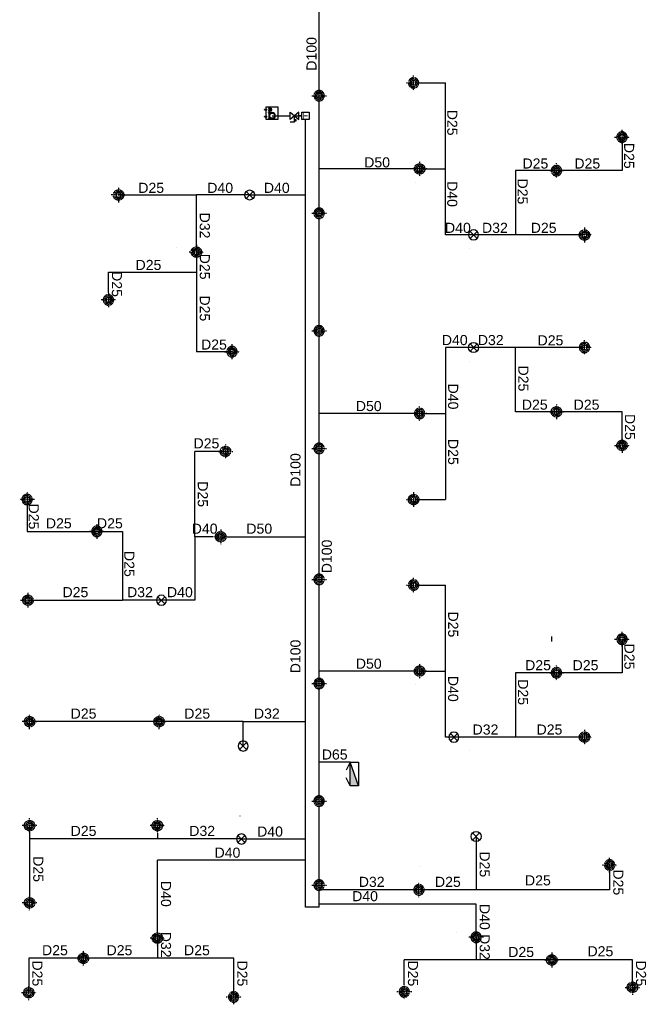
# Model space of a CAD drawing. Header units: millimetres. Extents: x -28974 to 809679, y 113632 to 171595.
# Tile 5 of 7: x 62506 to 81142, y 114092 to 143405. Entities that reach past the tile are written whole.
import ezdxf
from ezdxf.enums import TextEntityAlignment as Align

# ---------------------------------------------------------------- set-up
doc = ezdxf.new("R2010")
doc.units = ezdxf.units.MM
doc.header["$MEASUREMENT"] = 0
for name, pattern in [('DAU PHUN TANG PODIUM$0$PHANTOM', [2.5, 1.25, -0.25, 0.25, -0.25, 0.25, -0.25]), ('X - Tower A- Core$0$X - Tower A- Core$0$MB DH 4T TC 220 co dien$0$DASHED', [0.75, 0.5, -0.25]), ('X - Tower A- Core$0$X - Tower A- Core$0$MB DH 4T TC 220 co dien$0$HIDDEN2', [0.1875, 0.125, -0.0625])]:
    doc.linetypes.add(name, pattern=pattern)
doc.layers.get('0').update_dxf_attribs({"color": 8})
for name, color, linetype in [('FIRE', 8, 'Continuous'), ('lhp - pipe 100', 100, 'Continuous'), ('lhp - pipe 25', 25, 'Continuous'), ('lhp - pipe 32', 32, 'Continuous'), ('lhp - pipe 40', 40, 'Continuous'), ('lhp - pipe 50', 50, 'Continuous'), ('lhp - pipe 65', 65, 'Continuous'), ('lhp-text', 142, 'Continuous'), ('sprinkller quay xuong', 2, 'Continuous'), ('TEXT', 142, 'Continuous'), ('VNBT-FF-DEVICE', 2, 'Continuous'), ('VNBT-FF-TEXT', 140, 'Continuous'), ('X - Tower E1&E2- Core$0$FIRE', 200, 'Continuous'), ('X - Tower E1&E2- Core$0$lhp-fire equipment', 11, 'Continuous')]:
    doc.layers.add(name, color=color, linetype=linetype)
doc.layers.add('Sprinkler head 21-04', color=60, linetype='Continuous', lineweight=20)
doc.layers.add('X - Tower A- Core$0$X - Tower A- Core$0$KTV-M&E', color=8, linetype='Continuous', lineweight=30)
doc.styles.add('LHP', font='arial.ttf')

# ---------------------------------------------------------------- blocks, each defined once
blk = doc.blocks.new('X - Tower E1&E2- Core$0$Họng đôi')
at = {"layer": 'X - Tower E1&E2- Core$0$lhp-fire equipment'}
h = blk.add_hatch(color=256, dxfattribs=at)
h.dxf.hatch_style = 1
h.paths.add_polyline_path([(-42129, -155529), (-42129, -155279), (-42829, -155529)])
for p, q in [((-42129, -155279), (-42829, -155529)), ((-42829, -155529), (-42592, -155653)), ((-42129, -155529), (-42367, -155653))]:
    blk.add_line(p, q, dxfattribs=at)
blk.add_lwpolyline([(-42829, -155279), (-42129, -155279), (-42129, -155529), (-42829, -155529)], close=True, dxfattribs=at)
blk = doc.blocks.new('X - Tower A- Core$0$X - Tower A- Core$0$sdfasfds')
at = {"layer": 'X - Tower A- Core$0$X - Tower A- Core$0$KTV-M&E', "color": 60}
for p, q in [((-299, 128), (85, 128)), ((-299, 28, 0), (-299, 128, 0)), ((-299, 28), (85, 28)), ((-288, 33), (-257, 33)), ((-283, 45), (-285, 44)), ((-285, 44), (-285, 35)), ((-262, 45), (-283, 45)), ((-279, 43), (-279, 35)), ((-278, 45), (-278, 55)), ((-278, -54), (-278, 28)), ((-266, 45), (-266, 55)), ((-266, 43), (-266, 35)), ((-266, -54), (-266, 28)), ((-260, 44), (-262, 45)), ((-260, 35), (-260, 44)), ((-112, 33), (-81, 33)), ((-107, 45), (-109, 44)), ((-109, 44), (-109, 35)), ((-86, 45), (-107, 45)), ((-103, 43), (-103, 35)), ((-102, 45), (-102, 55)), ((-102, -54), (-102, 28)), ((-90, 45), (-90, 55)), ((-90, 43), (-90, 35)), ((-90, -54), (-90, 28)), ((-84, 44), (-86, 45)), ((-84, 35), (-84, 44)), ((-46, 33), (-20, 33)), ((-42, 43), (-43, 42)), ((-43, 42), (-43, 34)), ((-25, 43), (-42, 43)), ((-38, 43), (-38, 52)), ((-38, 41), (-38, 34)), ((-38, 0), (-38, 28)), ((-28, 43), (-28, 52)), ((-28, 41), (-28, 34)), ((-28, 0), (-28, 28)), ((-23, 42), (-25, 43)), ((-23, 34), (-23, 42)), ((20, 33), (46, 33)), ((24, 43), (23, 42)), ((23, 42), (23, 34)), ((41, 43), (24, 43)), ((28, 43), (28, 52)), ((28, 41), (28, 34)), ((28, 0), (28, 28)), ((38, 43), (38, 52)), ((38, 41), (38, 34)), ((38, 0), (38, 28)), ((43, 42), (41, 43)), ((43, 34), (43, 42))]:
    blk.add_line(p, q, dxfattribs=at)
at = {"layer": 'X - Tower A- Core$0$X - Tower A- Core$0$KTV-M&E', "color": 60, "linetype": 'X - Tower A- Core$0$X - Tower A- Core$0$MB DH 4T TC 220 co dien$0$DASHED', "ltscale": 3}
for p, q in [((-299, 123), (85, 123)), ((-299, 33), (85, 33))]:
    blk.add_line(p, q, dxfattribs=at)
at = {"layer": 'X - Tower A- Core$0$X - Tower A- Core$0$KTV-M&E', "color": 60, "linetype": 'X - Tower A- Core$0$X - Tower A- Core$0$MB DH 4T TC 220 co dien$0$HIDDEN2'}
for p, q in [((-288, 35), (-288, 33)), ((-277, 57), (-278, 55)), ((-266, 55), (-278, 55)), ((-268, 57), (-277, 57)), ((-268, 57), (-266, 55)), ((-257, 35), (-257, 33)), ((-112, 35), (-112, 33)), ((-101, 57), (-102, 55)), ((-90, 55), (-102, 55)), ((-92, 57), (-101, 57)), ((-92, 57), (-90, 55)), ((-81, 35), (-81, 33)), ((-46, 34), (-46, 33)), ((-37, 53), (-38, 52)), ((-28, 52), (-38, 52)), ((-29, 53), (-37, 53)), ((-29, 53), (-28, 52)), ((-20, 34), (-20, 33)), ((20, 34), (20, 33)), ((29, 53), (28, 52)), ((38, 52), (28, 52)), ((37, 53), (29, 53)), ((37, 53), (38, 52)), ((46, 34), (46, 33))]:
    blk.add_line(p, q, dxfattribs=at)
at = {"layer": 'X - Tower A- Core$0$X - Tower A- Core$0$KTV-M&E', "color": 60, "linetype": 'Continuous'}
for p, q in [((-288, 35), (-257, 35)), ((-225, 122), (-225, 123)), ((-199, 123), (-225, 123)), ((-199, 122), (-225, 122)), ((-223, 162), (-216, 162)), ((-219, 123), (-223, 162)), ((-222, 122), (-222, 116)), ((-222, 116), (-220, 115)), ((-220, 115), (-204, 115)), ((-216, 174), (-217, 173)), ((-217, 173), (-207, 173)), ((-217, 162), (-217, 173)), ((-217, 117), (-217, 122)), ((-217, 115), (-217, 109)), ((-217, 109), (-207, 109)), ((-216, 108), (-217, 109)), ((-216, 174), (-209, 174)), ((-216, 162), (-212, 123)), ((-216, 108), (-216, 115)), ((-216, 108), (-209, 108)), ((-212, 123), (-209, 162)), ((-209, 174), (-207, 173)), ((-209, 162), (-202, 162)), ((-209, 108), (-209, 115)), ((-209, 108), (-207, 109)), ((-207, 162), (-207, 173)), ((-207, 117), (-207, 122)), ((-207, 115), (-207, 109)), ((-202, 162), (-206, 123)), ((-204, 115), (-202, 116)), ((-202, 116), (-202, 122)), ((-199, 122), (-199, 123)), ((-112, 35), (-81, 35)), ((-46, 34), (-20, 34)), ((-16, 122), (-16, 123)), ((9, 123), (-16, 123)), ((9, 122), (-16, 122)), ((-15, 162), (-7, 162)), ((-10, 123), (-15, 162)), ((-14, 122), (-14, 116)), ((-14, 116), (-12, 115)), ((-12, 115), (4, 115)), ((-8, 174), (-9, 173)), ((-9, 173), (1, 173)), ((-9, 162), (-9, 173)), ((-9, 117), (-9, 122)), ((-9, 115), (-9, 109)), ((-9, 109), (1, 109)), ((-7, 108), (-9, 109)), ((-8, 174), (-1, 174)), ((-7, 162), (-4, 123)), ((-7, 108), (-7, 115)), ((-7, 108), (0, 108)), ((-4, 123), (-1, 162)), ((-1, 174), (1, 173)), ((-1, 162), (6, 162)), ((0, 108), (0, 115)), ((0, 108), (1, 109)), ((1, 162), (1, 173)), ((1, 117), (1, 122)), ((1, 115), (1, 109)), ((6, 162), (2, 123)), ((4, 115), (6, 116)), ((6, 116), (6, 122)), ((9, 122), (9, 123)), ((20, 34), (46, 34))]:
    blk.add_line(p, q, dxfattribs=at)
at = {"layer": 'X - Tower A- Core$0$X - Tower A- Core$0$KTV-M&E', "color": 60, "ltscale": 200}
blk.add_lwpolyline([(-299, -222), (-299, 128), (85, 128), (85, -222)], close=True, dxfattribs=at)
at = {"layer": 'X - Tower A- Core$0$X - Tower A- Core$0$KTV-M&E', "color": 60}
for centre, radius in [((-184, -54), 82), ((-184, -54), 75), ((0, 0), 27.6), ((0, 0), 25)]:
    blk.add_circle(centre, radius, dxfattribs=at)
for centre, radius in [((0, 0), 38), ((0, 0), 28), ((-184, -54), 94)]:
    blk.add_arc(centre, radius, 180, 0, dxfattribs=at)
at = {"layer": 'X - Tower A- Core$0$X - Tower A- Core$0$KTV-M&E', "color": 60, "extrusion": (0, 0, -1)}
for centre, major_axis, start_param, end_param in [((-282, 42), (0, -3.19), 1.792111, 4.491075), ((-273, 36), (-9.03, 0), 0.809784, 2.331809), ((-272, 58), (6.73, 0), 0.469619, 2.671973), ((-272, 54), (6.73, 0), 0.469619, 2.671973), ((-272, 50), (-4.76, -4.76), 0.09118, 0.315779), ((-272, 50), (4.76, -4.76), 5.967406, 6.192005), ((-263, 42), (2.26, -2.26), 2.577509, 5.276473), ((-106, 42), (0, -3.19), 1.792111, 4.491075), ((-97, 36), (-9.03, 0), 0.809784, 2.331809), ((-96, 58), (6.73, 0), 0.469619, 2.671973), ((-96, 54), (6.73, 0), 0.469619, 2.671973), ((-96, 50), (-4.76, -4.76), 0.09118, 0.315779), ((-96, 50), (4.76, -4.76), 5.967406, 6.192005), ((-87, 42), (2.26, -2.26), 2.577509, 5.276473), ((-41, 41), (1.88, -1.88), 2.577509, 5.276473), ((-33, 54), (3.96, -3.96), 5.967406, 8.169761), ((-33, 50), (3.96, -3.96), 5.967406, 8.169761), ((-33, 47), (3.96, -3.96), 1.661976, 1.886575), ((-33, 36), (-5.32, -5.32), 1.595182, 3.117207), ((-33, 47), (3.96, -3.96), 5.967406, 6.192005), ((-25, 41), (1.88, -1.88), 2.577509, 5.276473), ((25, 41), (1.88, -1.88), 2.577509, 5.276473), ((33, 54), (3.96, -3.96), 5.967406, 8.169761), ((33, 50), (3.96, -3.96), 5.967406, 8.169761), ((33, 47), (-3.96, -3.96), 0.09118, 0.315779), ((33, 36), (-5.32, -5.32), 1.595182, 3.117207), ((33, 47), (-3.96, -3.96), 4.39661, 4.621209), ((41, 41), (1.88, -1.88), 2.577509, 5.276473)]:
    blk.add_ellipse(centre, major_axis=major_axis, ratio=1, start_param=start_param, end_param=end_param, dxfattribs=at)
at = {"layer": 'X - Tower A- Core$0$X - Tower A- Core$0$KTV-M&E', "color": 60, "linetype": 'Continuous'}
for centre, major_axis, start_param, end_param in [((-220, 118), (-1.81, -1.81), 5.719102, 8.418065), ((-212, 122), (0, -7.25), -0.761013, 0.761013), ((-205, 118), (-1.81, -1.81), 5.719102, 8.418065), ((-11, 118), (-1.81, -1.81), 5.719102, 8.418065), ((-4, 122), (0, -7.25), -0.761013, 0.761013), ((4, 118), (-1.81, -1.81), 5.719102, 8.418065)]:
    blk.add_ellipse(centre, major_axis=major_axis, ratio=1, start_param=start_param, end_param=end_param, dxfattribs=at)
blk = doc.blocks.new('sp1')
at = {"layer": 'Sprinkler head 21-04', "linetype": 'DAU PHUN TANG PODIUM$0$PHANTOM', "lineweight": -3, "extrusion": (1.16865e-06, 1.93957e-11, 1)}
for p, q in [((0, -219, 0), (0, 219, 0)), ((219, 0, 0), (-219, 0, 0))]:
    blk.add_line(p, q, dxfattribs=at)
at = {"layer": 'Sprinkler head 21-04', "color": 7, "extrusion": (4.6e-15, -0.004353, 0.999991), "elevation": 0}
for points in [[(-68, 2), (-77, 2)], [(-66, 17), (-75, 19)], [(-61, 31), (-69, 35)], [(-52, 44), (-59, 50)], [(-41, 54), (-47, 62)], [(-28, 62), (-32, 71)], [(-13, 67), (-15, 76)], [(2, 68), (2, 77)], [(17, 66), (19, 75)], [(31, 61), (35, 69)], [(44, 52), (50, 59)], [(54, 41), (62, 47)], [(62, 28), (71, 32)], [(67, 13), (76, 15)], [(-67, -13), (-76, -15)], [(-62, -28), (-71, -32)], [(-54, -41), (-62, -47)], [(-44, -52), (-50, -59)], [(-31, -61), (-35, -69)], [(-17, -66), (-19, -75)], [(-2, -68), (-2, -77)], [(13, -67), (15, -76)], [(28, -62), (32, -71)], [(41, -54), (47, -62)], [(52, -44), (59, -50)], [(61, -31), (69, -35)], [(66, -17), (75, -19)], [(68, -2), (77, -2)]]:
    blk.add_lwpolyline(points, dxfattribs=at)
at = {"layer": 'Sprinkler head 21-04', "linetype": 'DAU PHUN TANG PODIUM$0$PHANTOM', "lineweight": -3, "extrusion": (4.6e-15, -0.004353, 0.999991)}
for radius in [155, 113]:
    blk.add_circle((0, 0), radius, dxfattribs=at)
at = {"layer": 'Sprinkler head 21-04', "extrusion": (4.6e-15, -0.004353, 0.999991)}
blk.add_circle((0, 0), 77.5, dxfattribs=at)
at = {"layer": 'Sprinkler head 21-04', "color": 8, "extrusion": (4.6e-15, -0.004353, 0.999991)}
blk.add_circle((0, 0), 68.2, dxfattribs=at)
blk = doc.blocks.new('sp2')
at = {"layer": 'sprinkller quay xuong'}
for p, q in [((-106, 106), (106, -106)), ((-106, -106), (106, 106))]:
    blk.add_line(p, q, dxfattribs=at)
blk.add_circle((0, 0), 150, dxfattribs=at)

msp = doc.modelspace()

# ---------------------------------------------------------------- linework, layer by layer
at = {"layer": 'lhp - pipe 100', "ltscale": 5}
for p, q in [((70019, 140544, 0), (70553, 140544, 0)), ((70805, 140544, 0), (70893, 140544, 0))]:
    msp.add_line(p, q, dxfattribs=at)
at = {"layer": 'lhp - pipe 100'}
for p, q in [((70893, 140544, 0), (70805, 140544, 0)), ((71004, 116987, 0), (71004, 140432, 0)), ((71410, 116987, 0), (71004, 116987, 0))]:
    msp.add_line(p, q, dxfattribs=at)
at = {"layer": 'lhp - pipe 100', "elevation": 0}
msp.add_lwpolyline([(71410, 116987), (71410, 156364)], dxfattribs=at)
at = {"layer": 'lhp - pipe 25', "elevation": 0}
for points in [[(74439, 141524), (75171, 141524)], [(75171, 138962), (75171, 141524)], [(80420, 139912), (80420, 138912), (78470, 138912)], [(78470, 138912), (77251, 138912), (77251, 136996)], [(65445, 138187), (67760, 138187)], [(79305, 136996), (77251, 136996)], [(67760, 136487), (67760, 135891)], [(65145, 135281), (65145, 135892), (67760, 135891)], [(67760, 135891), (67760, 133522)], [(68820, 133522), (67760, 133522)], [(78470, 131732), (77251, 131732), (77251, 133647)], [(79305, 133647), (77251, 133647)], [(75171, 131682), (75171, 129119)], [(80420, 130732), (80420, 131732), (78470, 131732)], [(68625, 130552), (67711, 130552)], [(67711, 128012), (67711, 130552)], [(62725, 129122), (62725, 128172), (64800, 128172)], [(74439, 129119), (75171, 129119)], [(64800, 128172), (65567, 128172), (65567, 126122)], [(74439, 126574), (75171, 126574)], [(75171, 124012), (75171, 126574)], [(62750, 126122), (65567, 126122)], [(80420, 124962), (80420, 123962), (78470, 123962)], [(78470, 123962), (77251, 123962), (77251, 122047)], [(69150, 121782), (69150, 122507), (62800, 122507)], [(79305, 122047), (77251, 122047)], [(62800, 119412), (62800, 117112)], [(66600, 119014), (62800, 119014)], [(66600, 119192), (66600, 119014)], [(76080, 119087), (76080, 117499)], [(80052, 118237), (80052, 117499), (76080, 117499)], [(76080, 117499), (74380, 117499)], [(64400, 115462), (62775, 115462), (62775, 114437)], [(68870, 114312), (68870, 115462), (64400, 115462)], [(78330, 115412), (73945, 115412)], [(73945, 114681), (73945, 115412)], [(80730, 114597), (80730, 115412), (78330, 115412)]]:
    msp.add_lwpolyline(points, dxfattribs=at)
at = {"layer": 'lhp - pipe 25', "ltscale": 5, "elevation": 0}
for points in [[(70706, 140544), (70837, 140544)], [(74268, 138557), (74268, 138556)], [(67183, 136617), (67183, 136616)], [(75872, 136592), (75872, 136591)], [(75872, 133242), (75872, 133241)], [(78327, 125047), (78327, 124897)], [(74268, 123607), (74268, 123606)], [(75872, 121642), (75872, 121641)], [(69056, 119699), (69056, 119698)], [(74400, 118184), (74400, 118183)], [(75503, 116217), (75503, 116216)]]:
    msp.add_lwpolyline(points, dxfattribs=at)
at = {"layer": 'lhp - pipe 32', "elevation": 0}
for points in [[(67760, 136487), (67760, 138187)], [(77252, 136996), (76005, 136997)], [(77252, 133647), (76005, 133647)], [(66720, 126122), (65568, 126122)], [(69150, 122507), (71005, 122507)], [(77252, 122047), (76005, 122047)], [(69101, 119014), (66600, 119014)], [(74380, 117499), (71410, 117499)], [(76080, 116087), (76080, 115412)], [(66601, 116062), (66601, 115462)]]:
    msp.add_lwpolyline(points, dxfattribs=at)
at = {"layer": 'lhp - pipe 40', "elevation": 0}
for points in [[(74400, 138962), (75171, 138962)], [(76005, 136997), (75171, 136997), (75171, 138962)], [(69345, 138187), (67760, 138187)], [(69345, 138187), (71004, 138187)], [(76005, 133647), (75171, 133647), (75171, 131682)], [(74400, 131682), (75171, 131682)], [(67711, 128012), (67711, 126122), (66720, 126122)], [(68264, 128012), (67711, 128012)], [(74400, 124012), (75171, 124012)], [(76005, 122047), (75171, 122047), (75171, 124012)], [(69100, 119014), (71004, 119014)], [(66600, 116062), (66600, 118386)], [(71004, 118386), (66600, 118386)], [(76080, 116087), (76080, 117073), (71410, 117073)]]:
    msp.add_lwpolyline(points, dxfattribs=at)
at = {"layer": 'lhp - pipe 50', "ltscale": 5, "elevation": 0}
for points in [[(74400, 138962), (71410, 138962)], [(74400, 131682), (71410, 131682)], [(68484, 128012), (71004, 128012)], [(74400, 124012), (71410, 124012)]]:
    msp.add_lwpolyline(points, dxfattribs=at)
at = {"layer": 'lhp - pipe 65', "linetype": 'ByBlock', "ltscale": 5, "elevation": 0}
msp.add_lwpolyline([(72335, 121297), (71410, 121297)], dxfattribs=at)
at = {"layer": 'VNBT-FF-DEVICE'}
for p, q in [((70553, 140432, 0), (70553, 140656, 0)), ((70553, 140656, 0), (70805, 140432, 0)), ((70805, 140656, 0), (70553, 140432, 0)), ((70679, 140359, 0), (70679, 140544, 0)), ((70730, 140425, 0), (70679, 140397, 0)), ((70730, 140397, 0), (70679, 140425, 0)), ((70805, 140432, 0), (70805, 140656, 0)), ((70679, 140359, 0), (70553, 140359, 0))]:
    msp.add_line(p, q, dxfattribs=at)
at = {"layer": 'VNBT-FF-DEVICE', "linetype": 'Continuous'}
for p, q in [((70893, 140656, 0), (71117, 140656, 0)), ((70893, 140432, 0), (70893, 140656, 0)), ((71117, 140432, 0), (70893, 140432, 0)), ((71117, 140656, 0), (71117, 140432, 0))]:
    msp.add_line(p, q, dxfattribs=at)
at = {"layer": 'VNBT-FF-DEVICE', "elevation": 0}
msp.add_lwpolyline([(70679, 140397), (70730, 140397), (70730, 140425), (70679, 140425)], close=True, dxfattribs=at)

# ---------------------------------------------------------------- block references
at = {"rotation": 90.00501640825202}
msp.add_blockref('X - Tower A- Core$0$X - Tower A- Core$0$sdfasfds', (69963, 140729, 0), dxfattribs=at)
at = {"layer": 'FIRE'}
for p, rotation in [((69345, 138187, 0), 269.999187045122), ((76005, 133647, 0), 270.0008129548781), ((76080, 119087, 0), 269.999187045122)]:
    msp.add_blockref('sp2', p, dxfattribs=dict(at, rotation=rotation))
at = {"layer": 'FIRE', "xscale": -1}
for p, rotation in [((76005, 136997, 0), 269.999187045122), ((66720, 126122, 0), 359.9991870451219), ((75420, 122047, 0), 269.999187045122), ((69150, 121782, 0), 179.9991870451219), ((69100, 119014, 0), 179.9991870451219)]:
    msp.add_blockref('sp2', p, dxfattribs=dict(at, rotation=rotation))
at = {"layer": 'TEXT', "xscale": -1}
for p, rotation in [((74220, 141524, 0), 0.0214954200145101), ((71410, 141142, 0), 0.0214954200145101), ((80420, 139912, 0), 0.0214954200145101), ((78470, 138912, 0), 0.0214954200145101), ((71410, 137642, 0), 0.0214954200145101), ((65145, 135062, 0), 180.0214954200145), ((71410, 134142, 0), 0.0214954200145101), ((68820, 133522, 0), 0.0214954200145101), ((79305, 133647, 0), 90.02230837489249), ((74400, 131682, 0), 90.02230837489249), ((71410, 130642, 0), 0.0214954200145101), ((62725, 129122, 0), 180.0214954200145), ((64800, 128172, 0), 180.0214954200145), ((71410, 126742, 0), 0.0214954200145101), ((74220, 126574, 0), 0.0214954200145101), ((80420, 124962, 0), 0.0214954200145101), ((78470, 123962, 0), 0.0214954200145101), ((71410, 123642, 0), 0.0214954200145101), ((71410, 120142, 0), 0.0214954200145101), ((80052, 118237, 0), 90.02068246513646), ((71410, 117642, 0), 0.0214954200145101), ((74380, 117499, 0), 90.02068246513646), ((76080, 116087, 0), 90.02068246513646), ((73945, 114462, 0), 90.02068246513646), ((68870, 114312, 0), 0.0214954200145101)]:
    msp.add_blockref('sp1', p, dxfattribs=dict(at, rotation=rotation))
at = {"layer": 'TEXT'}
for p, rotation in [((74400, 138962, 0), 89.97769162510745), ((65445, 138187, 0), 89.9776916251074), ((79305, 136996, 0), 89.97769162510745), ((67760, 136487, 0), 89.9776916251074), ((78470, 131732, 0), 179.9785045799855), ((68625, 130552, 0), 179.9785045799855), ((80420, 130732, 0), 179.9785045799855), ((74220, 129119, 0), 179.9785045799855), ((68484, 128012, 0), 179.9776916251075), ((62750, 126122, 0), 179.9776916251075), ((74400, 124012, 0), 89.97769162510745), ((62800, 122507, 0), 359.9776916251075), ((66650, 122507, 0), 359.9776916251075), ((79305, 122047, 0), 89.97769162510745), ((62800, 119412, 0), 359.9776916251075), ((66600, 119412, 0), 359.9776916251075), ((62800, 117112, 0), 359.9776916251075), ((66600, 116062, 0), 359.9776916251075), ((64400, 115462, 0), 359.9785045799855), ((78330, 115412, 0), 179.9785045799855), ((62775, 114437, 0), 359.9785045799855), ((80730, 114597, 0), 179.9785045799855)]:
    msp.add_blockref('sp1', p, dxfattribs=dict(at, rotation=rotation))
at = {"layer": 'X - Tower E1&E2- Core$0$FIRE', "rotation": 270}
msp.add_blockref('X - Tower E1&E2- Core$0$Họng đôi', (227864, 78468, 0), dxfattribs=at)

# ---------------------------------------------------------------- texts
at = {"layer": 'lhp-text', "color": 142, "style": 'LHP'}
for s, rotation, p in [('D100', 90, (71335, 141887, 0)), ('D25', 269.9992, (75222, 140724, 0)), ('D25', 269.9992, (80482, 139738, 0)), ('D50', 359.9992, (72752, 139008, 0)), ('D25', 359.9992, (77459, 138974, 0)), ('D25', 359.9992, (79003, 138974, 0)), ('D25', 359.9992, (66032, 138249, 0)), ('D40', 359.9992, (68084, 138249, 0)), ('D40', 359.9992, (69768, 138249, 0)), ('D40', 269.9992, (75222, 138600, 0)), ('D25', 269.9992, (77314, 138676, 0)), ('D32', 269.9992, (67861, 137661, 0)), ('D40', 359.9992, (75155, 137059, 0)), ('D32', 359.9992, (76256, 137059, 0)), ('D25', 359.9992, (77705, 137059, 0)), ('D25', 269.9992, (67861, 136439, 0)), ('D25', 359.9992, (65951, 135954, 0)), ('D25', 269.9992, (65246, 135921, 0)), ('D25', 269.9992, (67861, 135196, 0)), ('D40', 359.9992, (75061, 133718, 0)), ('D32', 359.9992, (76131, 133718, 0)), ('D25', 359.9992, (77908, 133710, 0)), ('D25', 359.9992, (67899, 133584, 0)), ('D25', 269.9992, (77337, 133109, 0)), ('D40', 269.9992, (75248, 132571, 0)), ('D50', 359.9992, (72503, 131753, 0)), ('D25', 359.9992, (77440, 131794, 0)), ('D25', 359.9992, (78982, 131794, 0)), ('D25', 269.9992, (80506, 131666, 0)), ('D25', 359.9992, (67675, 130643, 0)), ('D25', 269.9992, (75248, 130922, 0)), ('D100', 90, (70857, 129498, 0)), ('D25', 269.9992, (67802, 129663, 0)), ('D25', 269.9992, (62774, 129000, 0)), ('D25', 359.9992, (63284, 128263, 0)), ('D25', 359.9992, (64803, 128263, 0)), ('D40', 359.9992, (67621, 128103, 0)), ('D50', 359.9992, (69246, 128103, 0)), ('D100', 90, (71789, 126925, 0)), ('D25', 269.9992, (65616, 127588, 0)), ('D25', 359.9992, (63778, 126213, 0)), ('D32', 359.9992, (65698, 126213, 0)), ('D40', 359.9992, (66885, 126213, 0)), ('D25', 269.9992, (75248, 125787, 0)), ('D100', 90, (70857, 123947, 0)), ('D25', 269.9992, (80491, 124829, 0)), ('D50', 359.9992, (72503, 124083, 0)), ('D25', 359.9992, (77538, 124038, 0)), ('D25', 359.9992, (78951, 124038, 0)), ('D40', 269.9992, (75248, 123869, 0)), ('D25', 269.9992, (77328, 123769, 0)), ('D25', 359.9992, (64020, 122598, 0)), ('D25', 359.9992, (67401, 122598, 0)), ('D32', 359.9992, (69472, 122598, 0)), ('D32', 359.9992, (75975, 122123, 0)), ('D25', 359.9992, (77878, 122123, 0)), ('D25', 359.9992, (64020, 119105, 0)), ('D32', 359.9992, (67548, 119105, 0)), ('D40', 359.9992, (69566, 119085, 0)), ('D40', 359.9992, (68301, 118457, 0)), ('D25', 269.9992, (62907, 118502, 0)), ('D25', 269.9992, (76187, 118645, 0)), ('D32', 0.0008, (72590, 117588, 0)), ('D25', 0.0008, (74856, 117588, 0)), ('D25', 0.0008, (77534, 117632, 0)), ('D25', 269.9992, (80159, 118108, 0)), ('D40', 269.9992, (66707, 117764, 0)), ('D40', 0.0008, (72392, 117162, 0)), ('D40', 269.9992, (76187, 117079, 0)), ('D32', 269.9992, (66707, 116253, 0)), ('D32', 269.9992, (76187, 116184, 0)), ('D25', 359.9992, (63169, 115553, 0)), ('D25', 359.9992, (65088, 115553, 0)), ('D25', 359.9992, (67392, 115553, 0)), ('D25', 0.0008, (77036, 115500, 0)), ('D25', 0.0008, (79393, 115522, 0)), ('D25', 269.9992, (62882, 115398, 0)), ('D25', 269.9992, (68977, 115397, 0)), ('D25', 269.9992, (74052, 115398, 0)), ('D25', 269.9992, (80837, 115398, 0))]:
    msp.add_text(s, height=300, rotation=rotation, dxfattribs=at).set_placement(p)
msp.add_text('D65', height=300, dxfattribs=at).set_placement((71490, 121379, 0))
at = {"layer": 'VNBT-FF-TEXT', "linetype": 'Continuous', "style": 'LHP'}
msp.add_text('F', height=200, rotation=359.9972, dxfattribs=at).set_placement((70999, 140551, 0), align=Align.MIDDLE)

doc.saveas('drawing.dxf')
